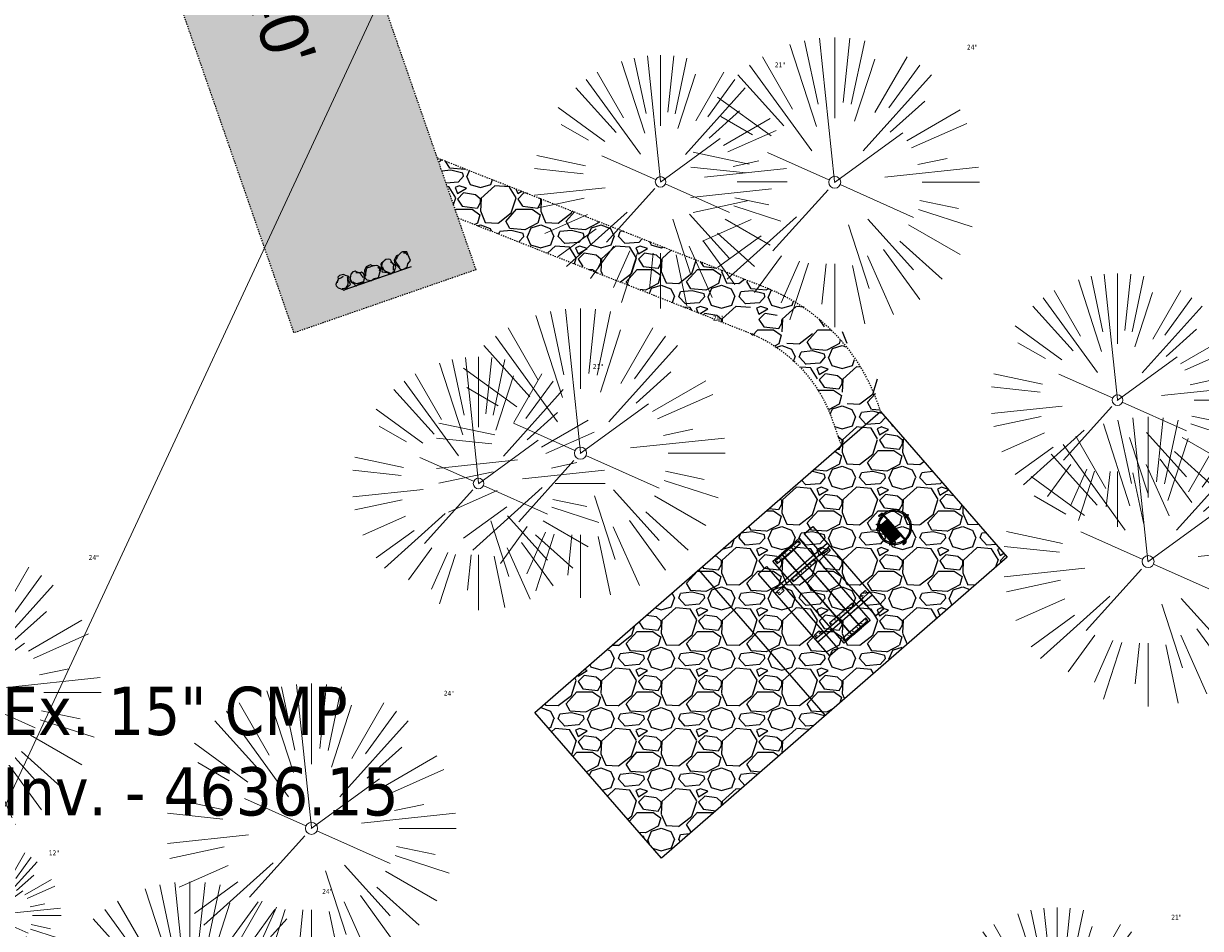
# Model space of a CAD drawing. Header units: feet. Extents: x 1133447 to 1140710, y 647622 to 649877.
# Tile 67 of 84: x 1135027 to 1135125, y 648793 to 648868. Entities that reach past the tile are written whole.
import ezdxf
from ezdxf import colors
from ezdxf.entities.mleader import LeaderData, LeaderLine
from ezdxf.lldxf.tags import DXFTag
from ezdxf.math import Vec2, Vec3

# ---------------------------------------------------------------- set-up
doc = ezdxf.new("R2010")
doc.units = ezdxf.units.FT
doc.header["$MEASUREMENT"] = 0
doc.linetypes.add('RAD', pattern=[0.13, 0.08, -0.05])
for name, color, linetype, lineweight in [('-ANGLE-IRON', 8, 'Continuous', 25), ('V-SITE-VEGE', 8, 'Continuous', 18), ('V-SITE-VEGE-TEXT', 8, 'Continuous', 18), ('V-UTIL-WATR-LINE', 8, 'WATER', 15)]:
    doc.layers.add(name, color=color, linetype=linetype, lineweight=lineweight)
for name, color, linetype in [('-BARRIERROCK', 6, 'Continuous'), ('-BOLTS-LAGS-SCREWS', 7, 'Continuous'), ('-CONCRETE', 9, 'Continuous'), ('-HARDWARE', 7, 'Continuous'), ('-TIMBER', 5, 'Continuous'), ('C-CAMPSITE-PADS', 6, 'Continuous'), ('C-PRKG-ASPH', 8, 'Continuous'), ('C-PRKG-GRVL', 8, 'Continuous'), ('C-PRKG-WHEL-STOP', 9, 'Continuous'), ('C-ROAD-GRVL', 1, 'RAD'), ('C-SWLK-GRVL', 6, 'RAD'), ('C-SWLK-GRVL-PATT', 8, 'Continuous'), ('G-XREF', 7, 'Continuous'), ('L-BARRIERROCK', 6, 'Continuous')]:
    doc.layers.add(name, color=color, linetype=linetype)
doc.layers.add('V-ANNO-TEXT', color=7, linetype='Continuous', lineweight=13, plot=False)
doc.styles.add('Arial', font='arial.ttf')
doc.styles.add('SEI-Dim & Leader', font='tahoma.ttf')
doc.styles.get("Standard").update_dxf_attribs({"font": 'arial.ttf'})
tags = doc.linetypes.add('WATER', pattern='A,1.5,-0.2,["W",Standard,S=0.08,R=0,X=-0.1,Y=-0.04],-0.05', length=1.75).pattern_tags.tags
tags[6] = DXFTag(74, 10)
pattern_1 = [(228.012787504, (3.6, 5), (-40.00000000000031, -45.00000000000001), [0.67268, -66.5954402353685]), (184.969740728, (3.15, 4.5), (59.99999999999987, 5.000000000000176), [1.15434, -114.27962380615]), (132.510447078, (2, 4.4), (50.00000000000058, -54.99999999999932), [0.8139400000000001, -80.5801629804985]), (267.273689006, (0.05, 3.15), (5.000000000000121, 100.0000000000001), [1.05119, -104.067790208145]), (292.833654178, (0, 2.1), (-24.99999999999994, 60.00000000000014), [1.030775, -102.0468656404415]), (357.273689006, (0.4, 1.15), (-100.0000000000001, 5.000000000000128), [1.05119, -104.067790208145]), (37.6942404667, (1.45, 1.1), (-64.99999999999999, -49.99999999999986), [1.390145, -137.62424274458]), (72.2553283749, (2.55, 1.95), (35.00000000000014, 110), [1.31244, -129.9316074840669]), (121.429565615, (2.95, 3.2), (-40.0000000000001, 64.99999999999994), [1.05475, -104.420365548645]), (175.236358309, (2.4, 4.1), (54.99999999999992, -5.00000000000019), [1.20416, -59.0038128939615]), (222.397437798, (1.2, 4.2), (-59.99999999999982, -54.99999999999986), [1.55724, -154.1668750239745]), (138.814074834, (5, 3.1), (-35.00000000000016, 30), [0.5315049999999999, -52.61922406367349]), (171.46923439, (4.600000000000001, 3.45), (64.99999999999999, -9.999999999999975), [1.011185, -100.107557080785]), (225, (3.6, 3.6), (-5.551115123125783e-16, -4.999999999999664), [0.707105, -6.3639628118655]), (203.198590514, (3.25, 4.2), (24.99999999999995, 9.999999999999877), [0.38079, -37.6980755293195]), (291.801409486, (2.9, 4.050000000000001), (-4.99999999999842, 15.00000000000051), [0.538515, -26.3873090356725]), (30.96375653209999, (3.1, 3.55), (15.00000000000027, 9.999999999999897), [0.874645, -28.2801144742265]), (161.565051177, (3.85, 4), (10.00000000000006, -4.999999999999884), [0.632455, -15.178933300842]), (16.389540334, (0, 4.050000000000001), (49.99999999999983, 15.00000000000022), [0.886, -87.714225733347]), (70.3461759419, (0.8500000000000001, 4.3), (-20.0000000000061, -55.00000000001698), [0.7433049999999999, -73.58703873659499]), (293.198590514, (3.85, 5), (-9.999999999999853, 24.99999999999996), [0.761575, -37.3172905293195]), (343.610459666, (4.149999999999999, 4.3), (-49.99999999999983, 15.00000000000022), [0.8859999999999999, -87.71422573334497]), (339.44395478, (0, 0.95), (-25.00000000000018, 10.00000000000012), [0.8543999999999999, -41.86561872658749]), (294.775140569, (0.8, 0.65), (-25.00000000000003, 55.00000000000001), [0.71589, -70.87321531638]), (66.8014094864, (3.9, 0), (9.999999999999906, 24.99999999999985), [0.761575, -37.3172905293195]), (17.3540246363, (4.2, 0.7000000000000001), (-64.99999999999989, -19.99999999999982), [0.838155, -82.97711807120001]), (69.44395478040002, (1.45, 0), (-10.00000000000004, -24.99999999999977), [0.4272, -42.29281872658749]), (101.309932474, (3.6, 0), (-4.999999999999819, 20.00000000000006), [0.25495, -25.240147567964]), (165.963756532, (3.55, 0.25), (14.99999999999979, -5.000000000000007), [1.030775, -19.5847531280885]), (186.009005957, (2.55, 0.5), (50.00000000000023, 4.999999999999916), [0.9552499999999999, -94.56961587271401]), (303.690067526, (3.1, 3.1), (-4.999999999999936, 9.999999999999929), [0.7211099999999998, -17.30664637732]), (353.157226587, (3.5, 2.5), (85.00000000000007, -10.00000000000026), [1.25897, -124.6378131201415]), (60.9453959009, (4.75, 2.35), (-19.99999999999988, -34.99999999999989), [0.51478, -50.963370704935]), (90, (5, 2.8), (-4.999999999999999, 5), [0.3, -4.699999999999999]), (120.256437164, (2.45, 0.65), (20.00000000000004, -35.00000000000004), [0.69462, -68.76759994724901]), (48.01278750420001, (2.1, 1.25), (40, 44.99999999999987), [1.34536, -65.92276023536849]), (0, (3, 2.25), (5, 5), [1.3, -3.7]), (325.3048464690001, (4.3, 2.25), (50.0000000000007, -34.99999999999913), [0.7905699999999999, -78.26637150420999]), (254.054604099, (4.95, 1.8), (-5.000000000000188, -20.00000000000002), [0.72801, -35.6725394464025]), (207.645975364, (4.75, 1.1), (-94.99999999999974, -50.00000000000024), [1.185325, -117.347370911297]), (175.42607874, (3.7, 0.55), (-64.99999999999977, 5.000000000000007), [1.253995, -124.1453670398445])]

# ---------------------------------------------------------------- blocks, each defined once
blk = doc.blocks.new('V-SITE-VEGE-Coniferious Tree 2')
at = {"color": 0, "linetype": 'ByBlock'}
for p, q in [((-0.0574950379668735, 0.2703678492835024), (-0.1039851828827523, 0.4890788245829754)), ((-0.0003172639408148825, 0.0025937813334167), (-0.05229705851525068, 0.4972664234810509)), ((-3.601054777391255e-05, 0.2219193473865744), (-3.601054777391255e-05, 0.5000060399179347)), ((0.02890183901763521, 0.2753366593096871), (0.05222503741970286, 0.4972664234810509)), ((0.0571938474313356, 0.2692740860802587), (0.1039131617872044, 0.4890788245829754)), ((-0.06264093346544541, 0.1926377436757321), (-0.1545378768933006, 0.4755369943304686)), ((-0.1460065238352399, 0.2528363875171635), (-0.2500390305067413, 0.4330260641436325)), ((0.06850648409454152, 0.2109817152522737), (0.1382469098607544, 0.425630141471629)), ((0.139142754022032, 0.2410654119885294), (0.2499670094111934, 0.4330260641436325)), ((-0.1756943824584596, 0.1950752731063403), (-0.3346129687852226, 0.3715878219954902)), ((-0.07913071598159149, 0.1088658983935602), (-0.2939353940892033, 0.4045257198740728)), ((0.09777767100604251, 0.108636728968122), (0.3345409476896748, 0.3715878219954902)), ((0.1868724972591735, 0.2572635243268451), (0.2938633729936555, 0.4045257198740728)), ((-0.2201011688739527, 0.1598873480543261), (-0.4045617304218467, 0.2938993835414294)), ((0.1919663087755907, 0.1728666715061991), (0.3115823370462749, 0.2805763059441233)), ((0.2487690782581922, 0.143647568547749), (0.4329900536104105, 0.2500030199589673)), ((-0.2844040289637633, 0.1641894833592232), (-0.393144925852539, 0.2269610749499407)), ((0.2658942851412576, 0.1183972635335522), (0.4567507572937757, 0.2033670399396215)), ((-0.0009318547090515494, -0.0006770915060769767), (0.2349564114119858, 0.1707208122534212)), ((-0.2961437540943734, 0.06292784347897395), (-0.4891148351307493, 0.1039491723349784)), ((-0.01992166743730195, 0.008854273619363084), (-0.2318825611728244, 0.1032199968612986)), ((0.2872695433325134, 0.06106323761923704), (0.3884790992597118, 0.08257391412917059)), ((-0.3060292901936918, 0.03215663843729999), (-0.4973024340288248, 0.05226104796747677)), ((0.173080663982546, 0.01818771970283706), (0.497230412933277, 0.05226104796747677)), ((0.3024988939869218, 0), (0.4999700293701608, 0)), ((-0.2182782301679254, -0.02292736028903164), (-0.4973024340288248, -0.05226104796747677)), ((-0.02300503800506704, -0.02554197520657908), (-0.2137781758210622, -0.2373882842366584)), ((0.01849546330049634, -0.008260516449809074), (0.2719985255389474, -0.1211160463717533)), ((-0.302185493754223, -0.0642195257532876), (-0.4891148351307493, -0.1039491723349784)), ((0.2936342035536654, -0.06241742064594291), (0.4274066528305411, -0.09084484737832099)), ((-0.1320480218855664, -0.1188660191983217), (-0.3716238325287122, -0.3345769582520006)), ((0.2891445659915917, -0.09395946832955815), (0.4755009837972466, -0.1545018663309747)), ((-0.2881436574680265, -0.1282723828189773), (-0.4568227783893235, -0.2033670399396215)), ((0.04781873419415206, -0.1473038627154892), (0.1192466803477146, -0.3671294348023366)), ((0.1143820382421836, -0.1271057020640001), (0.2718110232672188, -0.301920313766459)), ((0.2555295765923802, -0.1475434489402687), (0.4329900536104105, -0.2500030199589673)), ((-0.254528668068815, -0.1848980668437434), (-0.4045617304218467, -0.2938993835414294)), ((0.2253521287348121, -0.2029399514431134), (0.3715518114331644, -0.3345769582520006)), ((0.1688618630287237, -0.2324611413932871), (0.2938633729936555, -0.4045257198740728)), ((-0.1842986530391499, -0.2536176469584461), (-0.2766747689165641, -0.3807650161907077)), ((-0.1213812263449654, -0.2725449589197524), (-0.1855903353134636, -0.4167758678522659)), ((-0.09098502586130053, -0.2799408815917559), (-0.1545378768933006, -0.4755369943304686)), ((-0.02966136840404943, -0.2817638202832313), (-0.04434904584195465, -0.4216092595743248)), ((-3.601054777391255e-05, -0.2817638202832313), (-3.601054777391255e-05, -0.5000060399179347)), ((0.1131111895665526, -0.2541280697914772), (0.2033310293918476, -0.4567867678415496)), ((0.06104806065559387, -0.2873055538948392), (0.1039131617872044, -0.4890788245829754))]:
    blk.add_line(p, q, dxfattribs=at)
blk.add_circle((-3.601054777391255e-05, 0), 0.02083358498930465)
blk = doc.blocks.new('_Open90')
at = {"color": 0, "linetype": 'ByBlock', "lineweight": -2}
for p, q in [((-0.5, 0.5), (0, 0)), ((0, 0), (-1, 0)), ((0, 0), (-0.5, -0.5))]:
    blk.add_line(p, q, dxfattribs=at)
blk = doc.blocks.new("3'_BarrierRock")
at = {"layer": '-BARRIERROCK', "flags": 128}
for points in [[(7.788745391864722, -10.83599130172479), (15.37584164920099, -7.013299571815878), (15.29339322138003, 5.772875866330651), (15.53940092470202, 11.48821756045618), (12.61293536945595, 13.25443124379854), (9.559602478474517, 14.020650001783), (7.896299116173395, 15.17149251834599), (5.0074623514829, 15.27774238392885), (1.184128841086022, 13.5566322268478), (-1.773717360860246, 12.30032189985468), (-4.668762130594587, 12.49504304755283), (-6.532605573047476, 12.75826500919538), (-9.693894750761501, 10.83101043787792), (-13.81968260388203, 6.597990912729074), (-15.03526147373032, 2.502188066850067), (-15.26967657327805, -0.6090469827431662), (-14.52306864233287, -2.735788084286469), (-13.24140319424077, -4.423817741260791), (-11.73157866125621, -10.28614114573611), (-10.431383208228, -14.56568854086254), (-7.82677889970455, -16.37545728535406), (-5.721542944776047, -17.40100748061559), (3.706213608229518, -16.32156577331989), (7.788745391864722, -10.83599130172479)], [(-9.711106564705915, -10.39331387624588), (-10.5300777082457, -7.445199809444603), (-11.71742566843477, -0.8881917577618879), (-11.78460385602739, 1.381934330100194), (-12.21957472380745, 2.822567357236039), (-12.05729048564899, 4.284038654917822), (-10.69748708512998, 6.20744678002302), (-9.49682440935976, 7.089662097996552), (-8.10341169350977, 7.878026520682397), (-6.436167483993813, 9.303217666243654), (-4.026830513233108, 11.00878191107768), (-1.773717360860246, 12.30032189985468)], [(8.960381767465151, 12.60775377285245), (12.36066444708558, 11.15115335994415), (13.19341137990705, 9.417106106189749), (13.26279921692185, 7.683076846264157), (13.26279921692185, 5.810297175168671)]]:
    blk.add_lwpolyline(points, dxfattribs=at)
blk = doc.blocks.new("5'_BarrierRock")
at = {"layer": 'L-BARRIERROCK', "flags": 128}
for points in [[(3.796977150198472, 25.21031587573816), (-3.971151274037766, 23.41838866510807), (-10.84293678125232, 21.02912666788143), (-17.7147222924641, 19.53586684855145), (-22.19627771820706, 16.54930863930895), (-24.28770915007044, 10.27760197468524), (-26.0803419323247, 0.1233349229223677), (-25.48279766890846, -2.863184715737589), (-26.97668484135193, -7.044335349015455), (-29.06806322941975, -9.732226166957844), (-29.36686187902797, -13.31608058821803), (-11.14168239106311, -24.66494006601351), (-9.05030400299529, -29.74205430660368), (-9.05030400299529, -31.53398151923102), (-8.751505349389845, -33.62457612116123), (-1.87971984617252, -34.52053972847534), (7.680988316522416, -31.83264891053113), (16.04666099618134, -30.04072169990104), (19.63192655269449, -27.3528308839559), (27.10125632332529, -18.69186222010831), (28.89388910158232, -9.433597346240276), (24.11353502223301, -5.551075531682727), (22.02210359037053, 1.616633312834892), (21.42455933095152, 6.096412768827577), (20.82701507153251, 11.17356558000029), (21.12581372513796, 15.05604882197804), (19.03438229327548, 18.63990324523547), (15.15031808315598, 22.22375766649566), (3.796977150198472, 25.21031587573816)], [(-24.28770915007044, -3.759148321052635), (-24.28770915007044, 1.317965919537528), (-22.19627771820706, 8.187007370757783), (-18.61101215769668, 13.26412161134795), (-14.42820234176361, 18.04260703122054), (-11.44048104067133, 19.83453424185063)], [(-20.40364493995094, 4.603152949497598), (-21.8975321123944, -2.56455589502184), (-21.29998785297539, -6.447039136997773), (-20.40364493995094, -9.433597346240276), (-17.11717803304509, -15.70534258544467), (-12.93431516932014, -18.99052961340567), (-6.958872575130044, -26.75553466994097), (-5.46498540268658, -29.44342548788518), (-3.373607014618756, -30.63801791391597), (-1.87971984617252, -30.63801791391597)], [(17.54049512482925, 10.8748981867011), (21.62729471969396, 1.526720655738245), (22.61964785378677, -6.148371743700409), (17.24174951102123, -14.21204419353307), (15.44911673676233, -18.39319482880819), (13.35768530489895, -22.87301285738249), (12.1625967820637, -25.56090367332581)]]:
    blk.add_lwpolyline(points, dxfattribs=at)
blk = doc.blocks.new('Wheel_Stop')
at = {"layer": 'Defpoints'}
blk.add_line((-35.99999999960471, 6.749999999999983), (36, 6.749999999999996), dxfattribs=at)
at = {"layer": 'L-BARRIERROCK'}
for name, p, xscale, yscale, zscale, rotation in [("3'_BarrierRock", (-29.38382167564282, -2.169359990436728), 0.4999999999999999, 0.4999999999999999, 0.4999999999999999, 185.0722838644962), ("5'_BarrierRock", (-14.1621457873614, -1.887886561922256), 0.25, 0.25, 0.25, 185.0722838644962), ("3'_BarrierRock", (2.711236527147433, -1.001804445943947), 0.4999999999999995, 0.4999999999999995, 0.4999999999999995, 145.0722838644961), ("5'_BarrierRock", (19.27620131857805, -0.7989231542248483), 0.25, 0.25, 0.25, 225.0722838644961), ("5'_BarrierRock", (33.95408758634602, -0.1712785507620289), 0.2499999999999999, 0.2499999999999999, 0.2499999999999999, 307.3245524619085)]:
    blk.add_blockref(name, p, dxfattribs=dict(at, xscale=xscale, yscale=yscale, zscale=zscale, rotation=rotation))
blk = doc.blocks.new('10FT_Precast Table')
at = {"layer": '-ANGLE-IRON'}
for p, q in [((-28.53399626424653, 27.12499979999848), (-28.53399626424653, 33.62500020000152)), ((-28.53399626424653, 33.62500020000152), (-24.53403626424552, 33.62500020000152)), ((-24.53403626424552, 27.12499979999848), (-28.53399626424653, 27.12499979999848)), ((-24.53403626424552, 33.62500020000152), (-24.53403626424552, 27.12499979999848)), ((28.46604333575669, 27.12499979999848), (28.46604333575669, 33.62500020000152)), ((28.46604333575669, 33.62500020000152), (32.4660033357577, 33.62500020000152)), ((32.4660033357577, 27.12499979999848), (28.46604333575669, 27.12499979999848)), ((32.4660033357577, 33.62500020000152), (32.4660033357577, 27.12499979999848)), ((-49.49999999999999, 15.84066587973), (-52.49999999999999, 15.84066587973)), ((-52.49999999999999, 15.84066587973), (-52.49999999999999, -14.65933416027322)), ((-49.49999999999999, -14.65933416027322), (-49.49999999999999, 15.84066587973)), ((-25.53399626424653, 15.8406658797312), (-28.53399626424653, 15.8406658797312)), ((-28.53399626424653, 15.8406658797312), (-28.53399626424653, -14.65933416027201)), ((-25.53399626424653, -14.65933416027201), (-25.53399626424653, 15.8406658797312)), ((32.4660033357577, 15.84066587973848), (29.4660033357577, 15.84066587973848)), ((29.4660033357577, 15.84066587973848), (29.4660033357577, -14.65933416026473)), ((32.4660033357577, -14.65933416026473), (32.4660033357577, 15.84066587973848)), ((52.50000000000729, 15.8406658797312), (49.50000000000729, 15.8406658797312)), ((49.50000000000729, 15.8406658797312), (49.50000000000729, -14.65933416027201)), ((52.50000000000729, -14.65933416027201), (52.50000000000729, 15.8406658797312)), ((-52.49999999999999, -14.65933416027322), (-49.49999999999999, -14.65933416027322)), ((-28.53399626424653, -14.65933416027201), (-25.53399626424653, -14.65933416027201)), ((29.4660033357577, -14.65933416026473), (32.4660033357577, -14.65933416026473)), ((49.50000000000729, -14.65933416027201), (52.50000000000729, -14.65933416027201)), ((-28.53399626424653, -33.62500019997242), (-28.53399626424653, -27.12499979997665)), ((-28.53399626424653, -27.12499979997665), (-24.53403626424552, -27.12499979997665)), ((-24.53403626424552, -33.62500019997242), (-28.53399626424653, -33.62500019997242)), ((-24.53403626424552, -27.12499979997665), (-24.53403626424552, -33.62500019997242)), ((28.46604333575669, -33.62500019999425), (28.46604333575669, -27.1249997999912)), ((28.46604333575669, -27.1249997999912), (32.4660033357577, -27.1249997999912)), ((32.4660033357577, -33.62500019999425), (28.46604333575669, -33.62500019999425)), ((32.4660033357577, -27.1249997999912), (32.4660033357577, -33.62500019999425))]:
    blk.add_line(p, q, dxfattribs=at)
at = {"layer": '-BOLTS-LAGS-SCREWS'}
for centre in [(-26.53401626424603, 32.12500020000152), (-26.53401626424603, 28.62499979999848), (30.46602333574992, 32.12500020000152), (30.46602333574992, 28.62499979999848), (-50.99999999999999, 14.84066987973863), (-27.03399626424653, 14.84066987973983), (30.9660033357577, 14.84066987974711), (51.00000000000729, 14.84066987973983), (-50.99999999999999, 9.340670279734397), (-50.99999999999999, 3.340670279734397), (-27.03399626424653, 9.340670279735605), (-27.03399626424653, 3.340670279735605), (30.9660033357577, 9.34067027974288), (30.9660033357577, 3.340670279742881), (51.00000000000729, 9.340670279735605), (51.00000000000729, 3.340670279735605), (-50.99999999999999, -2.159338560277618), (-50.99999999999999, -8.159338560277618), (-27.03399626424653, -2.15933856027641), (-27.03399626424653, -8.15933856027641), (30.9660033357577, -2.159338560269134), (30.9660033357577, -8.159338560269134), (51.00000000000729, -2.15933856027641), (51.00000000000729, -8.15933856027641), (-50.99999999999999, -13.65933816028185), (-27.03399626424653, -13.65933816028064), (30.9660033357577, -13.65933816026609), (51.00000000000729, -13.65933816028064), (-26.53401626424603, -28.62499979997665), (-26.53401626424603, -32.12500019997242), (30.46602333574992, -28.6249997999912), (30.46602333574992, -32.12500019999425)]:
    blk.add_circle(centre, 0.15625000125, dxfattribs=at)
at = {"layer": '-CONCRETE'}
for p, q in [((-32.03399630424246, -35.99999999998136), (-32.03399630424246, 35.99999999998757)), ((-28.53399626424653, 35.99999999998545), (-28.53399626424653, 33.62500020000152)), ((32.4660033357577, 36), (32.4660033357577, 33.62500020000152)), ((35.96600337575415, -35.99999999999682), (35.96600337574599, 35.99999999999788)), ((-28.53399626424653, -27.12499979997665), (-28.53399626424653, 27.12499979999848)), ((32.4660033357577, -27.1249997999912), (32.4660033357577, 27.12499979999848)), ((-28.53399626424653, -35.99999999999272), (-28.53399626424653, -33.62500019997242)), ((32.4660033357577, -33.62500019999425), (32.4660033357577, -36))]:
    blk.add_line(p, q, dxfattribs=at)
at = {"layer": '-TIMBER'}
for p, q in [((-53.99999999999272, 24.74999999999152), (-54, 35.99999999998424)), ((-54, 35.99999999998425), (54, 36.0000000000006)), ((54.00000000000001, 24.75000000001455), (54.00000000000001, 36)), ((-54, 24.74999999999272), (53.99999999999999, 24.74999999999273)), ((-53.99999999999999, 6.465667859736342), (-53.99999999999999, 17.71566785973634)), ((-53.99999999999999, 17.71566785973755), (54, 17.71566785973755)), ((54.00000000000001, 17.71566785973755), (54.00000000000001, 6.46566785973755)), ((-53.99999999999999, 6.46566785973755), (54, 6.46566785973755)), ((-53.99999999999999, -5.034336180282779), (-53.99999999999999, 6.215667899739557)), ((-53.99999999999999, 6.215667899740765), (54, 6.215667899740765)), ((54.00000000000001, 6.215667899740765), (54.00000000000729, -5.034336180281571)), ((54.00000000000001, -5.034336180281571), (-53.99999999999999, -5.034336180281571)), ((-53.99999999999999, -16.53433614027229), (-53.99999999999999, -5.28433614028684)), ((54.00000000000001, -5.284336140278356), (-53.99999999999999, -5.284336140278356)), ((54.00000000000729, -5.28433614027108), (54.00000000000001, -16.53433614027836)), ((54.00000000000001, -16.53433614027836), (-53.99999999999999, -16.53433614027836)), ((-54, -35.99999999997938), (-53.99999999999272, -24.74999999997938)), ((-54, -24.74999999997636), (53.99999999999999, -24.75000000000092)), ((54.00000000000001, -36), (54.00000000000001, -24.75)), ((-54, -35.99999999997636), (53.99999999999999, -36.00000000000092))]:
    blk.add_line(p, q, dxfattribs=at)
blk = doc.blocks.new('*X439')
at = {"color": 0}
for p, q in [((146.0622026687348, 353.5980429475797), (146.1426743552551, 353.6785146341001)), ((146.0622026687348, 352.8909361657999), (146.8122026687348, 353.6409361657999)), ((146.0622026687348, 352.5373827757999), (146.8122026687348, 353.2873827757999)), ((146.0622026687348, 351.8302759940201), (146.8122026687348, 352.5802759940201)), ((146.0622026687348, 351.4767226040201), (146.8122026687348, 352.2267226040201)), ((146.0622026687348, 350.7696158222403), (146.8122026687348, 351.5196158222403)), ((146.3246548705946, 350.6785146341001), (146.8122026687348, 351.1660624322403))]:
    blk.add_line(p, q, dxfattribs=at)
blk = doc.blocks.new('Pilot Rocks FS-30_18_PA')
at = {"layer": '-HARDWARE'}
for p, q in [((-8.817777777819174, 0.04421580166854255), (-17.86666666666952, 0.04421580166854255)), ((-17.86666666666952, 0.04421580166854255), (-12.77892653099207, 0.04421580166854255)), ((-10.20000000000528, 0.04421580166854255), (10.19999999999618, 0.04421580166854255)), ((8.817777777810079, 0.04421580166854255), (17.86666666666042, 0.04421580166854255)), ((12.77892653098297, 0.04421580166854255), (17.86666666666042, 0.04421580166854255)), ((-18.93333333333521, -4.555784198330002), (-18.93333333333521, -1.355784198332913)), ((-18.93333333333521, -1.355784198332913), (-18.86666666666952, -1.355784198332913)), ((-18.86666666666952, -1.355784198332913), (-18.86666666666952, -0.9557841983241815)), ((-18.86666666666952, -1.355784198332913), (-18.86666666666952, -0.9557841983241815)), ((-18.20000000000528, -1.355784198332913), (-18.20000000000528, -0.9557841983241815)), ((-18.20000000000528, -0.9557841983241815), (-18.20000000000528, -1.355784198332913)), ((-18.20000000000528, -1.355784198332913), (-18.13333333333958, -1.355784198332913)), ((-18.13333333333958, -1.355784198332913), (-18.13333333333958, -4.555784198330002)), ((-8.817777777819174, -0.6224508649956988), (-17.86666666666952, -0.6224508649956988)), ((-13.33940419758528, -0.6224508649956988), (-17.86666666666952, -0.6224508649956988)), ((-10.20000000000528, -0.6224508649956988), (10.19999999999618, -0.6224508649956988)), ((-10.20000000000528, -0.6224508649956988), (-10.20000000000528, -11.31238912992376)), ((-10.20000000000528, -11.31238912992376), (-10.20000000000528, -14.84572246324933)), ((-9.533333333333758, -0.6224508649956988), (-9.533333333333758, -11.31238912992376)), ((-9.533333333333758, -11.31238912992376), (-9.533333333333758, -14.84572246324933)), ((-9.533333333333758, -11.64572246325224), (9.533333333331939, -11.64572246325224)), ((-8.817777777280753, -0.6224508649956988), (-8.817777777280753, -11.64572246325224)), ((-8.284444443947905, -0.6224508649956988), (-8.284444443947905, -11.64572246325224)), ((-7.502222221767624, -0.6224508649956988), (-7.502222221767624, -11.64572246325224)), ((-6.9688888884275, -0.6224508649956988), (-6.9688888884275, -11.64572246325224)), ((-6.18666666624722, -0.6224508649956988), (-6.18666666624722, -11.64572246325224)), ((-5.653333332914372, -0.6224508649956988), (-5.653333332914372, -11.64572246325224)), ((-4.871111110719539, -0.6224508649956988), (-4.871111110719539, -11.64572246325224)), ((-4.337777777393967, -0.6224508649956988), (-4.337777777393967, -11.64572246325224)), ((-3.555555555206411, -0.6224508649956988), (-3.555555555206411, -11.64572246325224)), ((-3.022222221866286, -0.6224508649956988), (-3.022222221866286, -11.64572246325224)), ((-2.23999999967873, -0.6224508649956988), (-2.23999999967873, -11.64572246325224)), ((-1.706666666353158, -0.6224508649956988), (-1.706666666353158, -11.64572246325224)), ((-0.9244444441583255, -0.6224508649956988), (-0.9244444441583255, -11.64572246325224)), ((-0.3911111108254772, -0.6224508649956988), (-0.3911111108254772, -11.64572246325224)), ((0.3911111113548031, -0.6224508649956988), (0.3911111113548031, -11.64572246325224)), ((0.9244444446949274, -0.6224508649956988), (0.9244444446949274, -11.64572246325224)), ((1.706666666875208, -0.6224508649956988), (1.706666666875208, -11.64572246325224)), ((2.240000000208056, -0.6224508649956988), (2.240000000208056, -11.64572246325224)), ((3.022222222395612, -0.6224508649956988), (3.022222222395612, -11.64572246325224)), ((3.555555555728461, -0.6224508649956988), (3.555555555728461, -11.64572246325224)), ((4.337777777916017, -0.6224508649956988), (4.337777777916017, -11.64572246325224)), ((4.871111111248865, -0.6224508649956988), (4.871111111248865, -11.64572246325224)), ((5.653333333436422, -0.6224508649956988), (5.653333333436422, -11.64572246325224)), ((6.18666666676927, -0.6224508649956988), (6.18666666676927, -11.64572246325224)), ((6.968888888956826, -0.6224508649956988), (6.968888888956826, -11.64572246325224)), ((7.502222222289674, -0.6224508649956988), (7.502222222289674, -11.64572246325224)), ((8.28444444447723, -0.6224508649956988), (8.28444444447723, -11.64572246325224)), ((8.817777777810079, -0.6224508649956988), (8.817777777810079, -11.64572246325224)), ((17.86666666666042, -0.6224508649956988), (8.817777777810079, -0.6224508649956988)), ((9.533333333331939, -0.6224508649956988), (9.533333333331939, -11.31238912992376)), ((9.533333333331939, -11.31238912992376), (9.533333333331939, -14.84572246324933)), ((10.19999999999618, -0.6224508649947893), (10.19999999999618, -11.31238912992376)), ((10.19999999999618, -11.31238912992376), (10.19999999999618, -14.84572246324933)), ((18.13333333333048, -4.555784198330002), (18.13333333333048, -1.355784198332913)), ((18.13333333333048, -1.355784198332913), (18.19999999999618, -1.355784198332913)), ((18.93333333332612, -4.555784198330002), (18.13333333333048, -4.555784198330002)), ((18.19999999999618, -1.355784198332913), (18.19999999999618, -0.9557841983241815)), ((18.19999999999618, -1.355784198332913), (18.19999999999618, -0.9557841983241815)), ((18.86666666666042, -1.355784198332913), (18.86666666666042, -0.9557841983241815)), ((18.86666666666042, -0.9557841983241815), (18.86666666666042, -1.355784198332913)), ((18.86666666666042, -1.355784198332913), (18.93333333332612, -1.355784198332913)), ((18.93333333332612, -1.355784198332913), (18.93333333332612, -4.555784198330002)), ((-10.20000000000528, -13.68324198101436), (-10.20000000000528, -14.84572246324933)), ((-9.533333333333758, -12.31238912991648), (9.533333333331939, -12.31238912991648)), ((-9.533333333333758, -14.84572246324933), (-9.533333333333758, -14.47618734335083)), ((9.533333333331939, -14.47618734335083), (9.533333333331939, -14.84572246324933)), ((10.19999999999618, -14.84572246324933), (10.19999999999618, -13.68324198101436))]:
    blk.add_line(p, q, dxfattribs=at)
at = {"layer": '-HARDWARE', "flags": 128}
for points in [[(0.04426932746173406, 18.18944163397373, 1), (-0.6223972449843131, 18.18908719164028), (-0.6206959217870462, 14.98908764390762, 1), (0.04597065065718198, 14.98944208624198), (0.04426932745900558, 18.18944163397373)], [(-11.77825193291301, -8.933957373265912, -1), (-11.29140720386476, -9.3893985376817), (-13.47752479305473, -11.72625323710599, -1), (-13.96436952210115, -11.27081207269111), (-11.77825193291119, -8.93395737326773)], [(11.77825193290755, -8.933957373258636, 1), (11.29140720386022, -9.389398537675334), (13.47752479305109, -11.72625323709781, 1), (13.96436952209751, -11.27081207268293), (11.77825193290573, -8.933957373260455)]]:
    blk.add_lwpolyline(points, format="xyb", dxfattribs=at)
at = {"layer": '-HARDWARE'}
for points in [[(-18.93333333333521, -4.555784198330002), (-18.93333333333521, -1.355784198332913), (-18.13333333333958, -1.355784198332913), (-18.13333333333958, -4.555784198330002)], [(-7.502222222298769, -11.64572246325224), (-8.28444444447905, -11.64572246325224), (-8.28444444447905, -0.6224508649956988), (-7.502222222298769, -0.6224508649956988)], [(-6.186666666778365, -11.64572246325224), (-6.968888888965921, -11.64572246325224), (-6.968888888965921, -0.6224508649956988), (-6.186666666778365, -0.6224508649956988)], [(-4.87111111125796, -11.64572246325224), (-5.653333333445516, -11.64572246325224), (-5.653333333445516, -0.6224508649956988), (-4.87111111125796, -0.6224508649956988)], [(-3.555555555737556, -11.64572246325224), (-4.337777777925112, -11.64572246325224), (-4.337777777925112, -0.6224508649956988), (-3.555555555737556, -0.6224508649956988)], [(-2.240000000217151, -11.64572246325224), (-3.022222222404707, -11.64572246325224), (-3.022222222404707, -0.6224508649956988), (-2.240000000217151, -0.6224508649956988)], [(-0.9244444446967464, -11.64572246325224), (-1.706666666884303, -11.64572246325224), (-1.706666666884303, -0.6224508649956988), (-0.9244444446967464, -0.6224508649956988)], [(-0.3911111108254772, -11.64572246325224), (0.3911111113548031, -11.64572246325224), (0.3911111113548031, -0.6224508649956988), (-0.3911111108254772, -0.6224508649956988)], [(0.9244444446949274, -11.64572246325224), (1.706666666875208, -11.64572246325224), (1.706666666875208, -0.6224508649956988), (0.9244444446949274, -0.6224508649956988)], [(2.240000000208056, -11.64572246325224), (3.022222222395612, -11.64572246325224), (3.022222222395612, -0.6224508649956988), (2.240000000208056, -0.6224508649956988)], [(3.555555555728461, -11.64572246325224), (4.337777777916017, -11.64572246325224), (4.337777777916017, -0.6224508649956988), (3.555555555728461, -0.6224508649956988)], [(4.871111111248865, -11.64572246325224), (5.653333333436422, -11.64572246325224), (5.653333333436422, -0.6224508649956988), (4.871111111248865, -0.6224508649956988)], [(6.18666666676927, -11.64572246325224), (6.968888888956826, -11.64572246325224), (6.968888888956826, -0.6224508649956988), (6.18666666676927, -0.6224508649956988)], [(7.502222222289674, -11.64572246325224), (8.28444444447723, -11.64572246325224), (8.28444444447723, -0.6224508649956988), (7.502222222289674, -0.6224508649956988)], [(18.93333333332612, -4.555784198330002), (18.93333333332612, -1.355784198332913), (18.13333333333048, -1.355784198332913), (18.13333333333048, -4.555784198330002)]]:
    blk.add_lwpolyline(points, close=True, dxfattribs=at)
for centre, radius, start, end in [((0, 9.094947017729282e-13), 17.06666666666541, 0.1484403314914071, 179.8515596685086), ((0, 0), 15.73333333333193, 0.1610200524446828, 179.8389799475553), ((-17.86666666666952, -0.9557841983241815), 1, 90, 180), ((-17.86666666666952, -0.9557841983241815), 1, 90, 180), ((17.86666666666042, -0.9557841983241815), 1, 0, 90), ((17.86666666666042, -0.9557841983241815), 1, 0, 90), ((-17.86666666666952, -0.9557841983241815), 0.3333333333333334, 90, 180), ((-17.86666666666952, -0.9557841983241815), 0.3333333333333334, 90, 180), ((0, 9.094947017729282e-13), 17.06666666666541, 182.0901397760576, 220.7490543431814), ((0, 0), 15.73333333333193, 182.2673591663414, 220.2247561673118), ((-9.094947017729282e-13, 1.818989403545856e-12), 17.06666666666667, 220.7490543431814, 233.2977773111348), ((-9.094947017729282e-13, 1.818989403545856e-12), 15.73333333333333, 220.2247561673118, 229.5860659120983), ((-9.866666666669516, -11.64572246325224), 0.3333333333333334, 0, 180), ((9.866666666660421, -11.64572246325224), 0.3333333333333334, 0, 180), ((-9.094947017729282e-13, 1.818989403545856e-12), 15.73333333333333, 310.4139340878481, 319.7752438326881), ((-6.821210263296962e-11, 6.548361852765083e-11), 17.06666666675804, 306.7022226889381, 319.2509456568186), ((0, 0), 15.73333333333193, 319.7752438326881, 357.7326408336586), ((0, 9.094947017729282e-13), 17.06666666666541, 319.2509456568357, 357.9098602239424), ((17.86666666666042, -0.9557841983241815), 0.3333333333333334, 0, 90), ((17.86666666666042, -0.9557841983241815), 0.3333333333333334, 0, 90), ((-9.866666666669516, -14.84572246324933), 0.3333333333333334, 180, 0), ((-9.866666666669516, -14.84572246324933), 0.3333333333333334, 180, 0), ((-9.094947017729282e-13, 1.818989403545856e-12), 15.73333333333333, 232.7040475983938, 307.2959524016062), ((-9.094947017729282e-13, 1.818989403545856e-12), 17.06666666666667, 236.0413981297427, 303.9586018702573), ((9.866666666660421, -14.84572246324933), 0.3333333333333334, 180, 0), ((9.866666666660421, -14.84572246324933), 0.3333333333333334, 180, 0)]:
    blk.add_arc(centre, radius, start, end, dxfattribs=at)
at = {"layer": '-HARDWARE', "rotation": 180}
for p, xscale, yscale, zscale in [((137.6663495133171, 372.583162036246), 1.066666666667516, 1.066666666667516, 1.066666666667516), ((-137.6663495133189, 372.583162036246), -1.066666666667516, 1.066666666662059, 1.066666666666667)]:
    blk.add_blockref('*X439', p, dxfattribs=dict(at, xscale=xscale, yscale=yscale, zscale=zscale))
blk = doc.blocks.new('C_PBASE-PACTOLA_02403811')
at = {"layer": 'C-CAMPSITE-PADS'}
blk.add_lwpolyline([(1135069.553093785, 648810.5577469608), (1135098.210195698, 648835.5131173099), (1135108.717720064, 648823.4469691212), (1135080.060618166, 648798.4915987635)], close=True, dxfattribs=at)
at = {"layer": 'C-ROAD-GRVL'}
for p, q in [((1135035.548537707, 648882.4183069), (1135049.557055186, 648842.0286555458)), ((1135064.673649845, 648847.2716094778), (1135049.557055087, 648842.0286555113))]:
    blk.add_line(p, q, dxfattribs=at)
at = {"layer": 'C-ROAD-GRVL', "flags": 128}
blk.add_lwpolyline([(1135064.673649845, 648847.2716094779), (1135044.861593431, 648904.3941459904, -0.1820899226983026), (1135045.326498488, 648922.0126306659)], format="xyb", dxfattribs=at)
at = {"layer": 'C-SWLK-GRVL', "flags": 128}
for points in [[(1135061.457871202, 648856.543409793), (1135088.746056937, 648845.7816751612, -0.2187152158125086), (1135097.992667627, 648836.1402988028), (1135098.210195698, 648835.51311731)], [(1135063.185507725, 648851.5622519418), (1135087.278560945, 648842.0605925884, -0.218715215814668), (1135094.213518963, 648834.8295603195), (1135094.958543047, 648832.6814912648)]]:
    blk.add_lwpolyline(points, format="xyb", dxfattribs=at)
at = {"layer": 'Defpoints', "flags": 128}
blk.add_lwpolyline([(1135083.127510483, 648822.3787118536), (1135093.635034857, 648810.3125636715)], dxfattribs=at)
at = {"layer": '-HARDWARE', "xscale": 0.08333333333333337, "yscale": 0.08333333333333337, "zscale": 0.08333333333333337, "rotation": 311.0502192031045}
blk.add_blockref('Pilot Rocks FS-30_18_PA', (1135099.374874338, 648825.9191599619), dxfattribs=at)
at = {"xscale": 0.08333333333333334, "yscale": 0.08333333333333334, "zscale": 0.08333333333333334, "rotation": 311.0502191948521}
blk.add_blockref('10FT_Precast Table', (1135093.28314537, 648820.6143195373), dxfattribs=at)
at = {"layer": 'C-PRKG-WHEL-STOP', "xscale": 0.08333333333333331, "yscale": 0.08333333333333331, "zscale": 0.08333333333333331, "rotation": 199.1283012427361}
blk.add_blockref('Wheel_Stop', (1135056.275660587, 648847.0711495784), dxfattribs=at)
at = {"layer": 'C-CAMPSITE-PADS', "insert": (1135049.122807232, 648871.9106586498), "char_height": 4, "attachment_point": 1, "rotation": 289.0845395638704, "style": 'Arial'}
blk.add_mtext_dynamic_manual_height_columns("40'", width=0.8890231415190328, gutter_width=1, heights=[0], dxfattribs=at)
blk = doc.blocks.new('C_PHTCH-PACTOLA_02403811')
at = {"layer": 'C-PRKG-ASPH'}
h = blk.add_hatch(dxfattribs=at)
h.set_pattern_fill('ANSI31', color=256, scale=10, angle=70)
h.set_pattern_definition([(115, (0, 0), (-1.132884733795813, -0.5282728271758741), [])])
edge = h.paths.add_edge_path(flags=16)
edge.add_arc((1135093.567290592, 648760.3570235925), 541.9999999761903, 143.5703577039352, 153.2664360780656, ccw=False)
edge.add_arc((1135093.567290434, 648760.3570237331), 541.9999997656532, 133.8742793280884, 143.5703577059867, ccw=False)
edge.add_line((1134717.918854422, 649151.0643979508), (1134791.743864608, 649222.0439889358))
edge.add_arc((1134924.814897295, 649083.6384245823), 191.9999999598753, 124.33581191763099, 133.8742793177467, ccw=False)
edge.add_line((1134816.518779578, 649242.1816391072), (1134837.543218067, 649256.5428028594))
edge.add_arc((1134886.614896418, 649184.7029087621), 87.00000000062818, 64.86660358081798, 124.33581191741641, ccw=False)
edge.add_line((1134923.566161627, 649263.4658695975), (1134945.862647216, 649253.0055803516))
edge.add_arc((1134736.896871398, 648807.5874571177), 491.9999999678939, 56.45911934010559, 64.86660355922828, ccw=False)
edge.add_line((1135008.742528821, 649217.6654234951), (1135070.901654, 649176.4593855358))
edge.add_arc((1135036.644680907, 649124.7828938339), 62.00000000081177, -10.868034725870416, 56.45911933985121, ccw=False)
edge.add_line((1135097.532652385, 649113.0929439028), (1135091.831089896, 649083.3959326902))
edge.add_arc((1135001.481196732, 649100.7423100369), 92.00000001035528, 337.8486329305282, 349.13196525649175, ccw=False)
edge.add_line((1135086.690765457, 649066.0532714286), (1135029.43531187, 648925.4119419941))
edge.add_arc((1134573.749357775, 649110.9228871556), 491.9999995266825, 335.73595333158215, 337.84863296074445, ccw=False)
edge.add_line((1135022.286728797, 648908.7392420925), (1134970.105907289, 648792.9779079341))
edge.add_line((1134970.105907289, 648792.9779079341), (1134955.070696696, 648759.622817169))
edge.add_arc((1134506.533324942, 648961.8064625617), 492.0000003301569, 331.3465562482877, 335.7359533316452, ccw=False)
edge.add_line((1134938.281078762, 648725.8872446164), (1134902.771388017, 648660.9021647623))
edge.add_arc((1134778.161263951, 648728.9926705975), 142.0000000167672, 305.95733191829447, 331.34655630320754, ccw=False)
edge.add_line((1134861.541195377, 648614.0501326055), (1134757.483908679, 648538.5664206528))
edge.add_arc((1134835.579196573, 648430.9089730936), 133.0000000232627, 125.9573319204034, 166.4171722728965)
edge.add_arc((1134672.277915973, 648470.363906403), 35.00000000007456, 244.10855969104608, 346.41717227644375, ccw=False)
edge.add_arc((1134691.461854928, 648509.9128519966), 78.95614352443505, 214.9055155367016, 244.1168481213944, ccw=False)
edge.add_line((1134626.710174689, 648464.732186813), (1134623.062749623, 648469.9579645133))
edge.add_arc((1134821.506139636, 648608.4650796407), 241.9999999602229, 191.1167612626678, 214.9138039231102, ccw=False)
edge.add_line((1134584.046954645, 648561.8052956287), (1134566.403948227, 648651.5934078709))
edge.add_arc((1135049.172208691, 648746.4554480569), 491.9999999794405, 187.9519260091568, 191.1167612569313, ccw=False)
edge.add_line((1134561.903038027, 648678.391101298), (1134552.825444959, 648743.3771249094))
edge.add_arc((1134842.017716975, 648783.7730382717), 292.0000000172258, 166.3961174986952, 187.9519260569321, ccw=False)
edge.add_line((1134558.209758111, 648852.4537669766), (1134566.77306571, 648887.8397463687))
edge.add_arc((1135093.567290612, 648760.357023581), 542.0000000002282, 158.0478401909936, 166.396117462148, ccw=False)
edge.add_arc((1135093.567290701, 648760.357023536), 542.0000000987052, 153.2664360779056, 158.0478401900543, ccw=False)
edge = h.paths.add_edge_path()
edge.add_line((1134664.934415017, 648091.0186503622), (1134641.753924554, 648097.236757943))
edge.add_arc((1135131.441785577, 647965.8792352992), 506.9999999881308, 154.1154939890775, 164.9840567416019, ccw=False)
edge.add_arc((1135131.44177555, 647965.8792402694), 506.9999887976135, 153.4314984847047, 154.115493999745, ccw=False)
edge.add_arc((1134241.513528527, 648410.9103548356), 488.0000000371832, 333.4314984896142, 338.6383717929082)
edge.add_line((1134695.987914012, 648233.1548120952), (1134704.112198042, 648253.9264793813))
edge.add_arc((1134529.027803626, 648322.4060737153), 188.0000000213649, 338.6383717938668, 377.1954705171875)
edge.add_arc((1134651.306425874, 648360.2470375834), 60.00000000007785, 17.1954705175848, 74.97265706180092)
edge.add_line((1134666.863224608, 648418.1951696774), (1134661.500576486, 648419.8056636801))
edge.add_arc((1134691.489318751, 648509.9450223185), 94.99699278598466, 223.9418846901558, 251.5980721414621, ccw=False)
edge.add_arc((1134691.535842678, 648509.9839590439), 95.05751145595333, 214.9165962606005, 223.9393241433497, ccw=False)
edge.add_line((1134613.590003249, 648455.5746160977), (1134609.942525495, 648460.8004692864))
edge.add_arc((1134821.506139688, 648608.4650796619), 258.0000000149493, 191.1167612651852, 214.9138039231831, ccw=False)
edge.add_line((1134568.347173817, 648558.7203512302), (1134550.704167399, 648648.5084634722))
edge.add_arc((1135049.172208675, 648746.4554480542), 507.9999999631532, 187.9519260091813, 191.1167612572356, ccw=False)
edge.add_line((1134546.056886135, 648676.177626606), (1134536.979293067, 648741.163650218))
edge.add_arc((1134842.01771694, 648783.7730382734), 307.9999999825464, 166.3961174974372, 187.9519260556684, ccw=False)
edge.add_line((1134542.658637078, 648856.2170945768), (1134551.221944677, 648891.6030739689))
edge.add_arc((1135093.567290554, 648760.3570237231), 557.9999999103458, 163.9213237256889, 166.3961174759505, ccw=False)
edge.add_arc((1134538.177323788, 648920.4382053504), 19.99999999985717, 343.9213237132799, 402.7699397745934)
edge.add_line((1134552.859048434, 648934.0193305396), (1134533.446357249, 648955.005204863))
edge.add_arc((1135093.567290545, 648760.3570234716), 592.9783928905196, 146.0187423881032, 160.8370986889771, ccw=False)
edge.add_line((1134601.857481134, 649091.7855040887), (1134616.582948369, 649064.0343807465))
edge.add_arc((1134620.999668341, 649066.3780071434), 5.000000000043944, 207.9515834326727, 327.0740857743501)
edge.add_arc((1135093.567290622, 648760.3570235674), 558.0000000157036, 133.8742793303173, 147.0740857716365, ccw=False)
edge.add_line((1134706.829601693, 649162.5981949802), (1134780.654611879, 649233.5777859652))
edge.add_arc((1134924.814897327, 649083.6384245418), 208.0000000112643, 124.3358119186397, 133.8742793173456, ccw=False)
edge.add_line((1134807.494103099, 649255.3935736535), (1134828.518541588, 649269.7547374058))
edge.add_arc((1134886.614896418, 649184.7029087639), 102.9999999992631, 64.86660357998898, 124.33581191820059, ccw=False)
edge.add_line((1134930.361796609, 649277.9510118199), (1134952.658282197, 649267.4907225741))
edge.add_arc((1134736.896871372, 648807.5874570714), 508.0000000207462, 56.4591193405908, 64.86660355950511, ccw=False)
edge.add_line((1135017.583038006, 649231.0012923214), (1135079.742163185, 649189.7952543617))
edge.add_arc((1135036.644680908, 649124.782893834), 77.99999999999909, -10.868034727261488, 56.45911934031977, ccw=False)
edge.add_line((1135113.245677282, 649110.0761826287), (1135107.544114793, 649080.3791714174))
edge.add_arc((1135001.481196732, 649100.7423100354), 108.0000000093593, 337.84863293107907, 349.131965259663, ccw=False)
edge.add_line((1135101.509820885, 649060.0203951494), (1135044.254367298, 648919.3790657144))
edge.add_arc((1134573.749357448, 649110.9228872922), 507.9999998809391, 335.7359533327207, 337.84863295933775, ccw=False)
edge.add_line((1135036.873309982, 648902.1641641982), (1134969.657277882, 648753.0477392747))
edge.add_arc((1134506.53332524, 648961.8064624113), 507.9999999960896, 331.346556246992, 335.73595333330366, ccw=False)
edge.add_line((1134952.321656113, 648718.215074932), (1134916.811965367, 648653.2299950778))
edge.add_arc((1134778.161263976, 648728.9926705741), 157.9999999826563, 305.9573319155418, 331.3465563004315, ccw=False)
edge.add_line((1134870.936117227, 648601.0988607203), (1134766.878830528, 648525.6151487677))
edge.add_arc((1134835.579196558, 648430.9089731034), 117.0000000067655, 125.9573319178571, 162.264860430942)
edge.add_arc((1134752.713885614, 648457.4106757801), 29.99999999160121, 162.264860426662, 196.8024120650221)
edge.add_arc((1134835.579196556, 648430.9089731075), 113.0000000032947, 170.9217318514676, 197.5476736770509)
edge.add_line((1134727.837491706, 648396.8395581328), (1134731.162683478, 648386.3239143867))
edge.add_arc((1134529.027802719, 648322.4060734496), 212.0000009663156, 11.340079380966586, 17.54767372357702, ccw=False)
edge.add_arc((1134529.055568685, 648322.403813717), 211.9732215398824, -20.64909134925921, 11.342153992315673, ccw=False)
edge.add_arc((1134759.869013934, 648235.3149369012), 34.72371615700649, 159.1871917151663, 239.4135572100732)
edge.add_line((1134742.200276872, 648205.422593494), (1134709.513, 648185.696))
edge.add_line((1134709.513, 648185.696), (1134698.996135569, 648181.0065459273))
edge.add_arc((1135131.441785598, 647965.8792352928), 483.0000000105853, 153.5511843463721, 164.9840567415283)
at = {"layer": 'C-PRKG-GRVL'}
h = blk.add_hatch(dxfattribs=at)
h.set_pattern_fill('AR-SAND', color=256)
h.set_pattern_definition([(37.50000000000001, (0, 0), (-0.06299335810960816, 1.926823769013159), [0, -1.52, 0, -1.7, 0, -1.625]), (7.499999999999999, (0, 0), (1.769776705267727, 2.82214606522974), [0, -0.82, 0, -1.37, 0, -0.525]), (327.5, (-1.23, 0), (3.114141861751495, 0.005659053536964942), [0, -0.5, 0, -1.8, 0, -2.35]), (317.5, (-1.23, 0), (3.006126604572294, 0.8776755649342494), [0, -0.25, 0, -1.18, 0, -1.35])])
edge = h.paths.add_edge_path()
edge.add_line((1135044.861593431, 648904.3941459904), (1135064.673649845, 648847.2716094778))
edge.add_line((1135064.673649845, 648847.2716094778), (1135049.557055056, 648842.0286555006))
edge.add_line((1135049.557055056, 648842.0286555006), (1135035.548537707, 648882.4183069))
edge.add_arc((1135031.769389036, 648881.1075684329), 4.000000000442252, 19.12830126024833, 155.735953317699)
edge.add_line((1135028.12274374, 648882.7513379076), (1135036.873309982, 648902.1641641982))
edge.add_arc((1134573.749357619, 649110.9228872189), 507.999999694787, 335.7359533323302, 337.8486329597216)
edge.add_line((1135044.254367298, 648919.3790657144), (1135045.326498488, 648922.0126306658))
edge.add_arc((1135068.481272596, 648912.586261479), 25.00000000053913, 157.8486329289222, 199.1283014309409)
at = {"layer": 'C-SWLK-GRVL-PATT'}
h = blk.add_hatch(dxfattribs=at)
h.set_pattern_fill('GRAVEL', color=256, scale=5)
h.set_pattern_definition(pattern_1)
edge = h.paths.add_edge_path()
edge.add_line((1135061.457871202, 648856.543409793), (1135088.746056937, 648845.7816751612))
edge.add_arc((1135082.87607297, 648830.8973448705), 15.99999999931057, 19.128301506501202, 68.47704266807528, ccw=False)
edge.add_line((1135097.992667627, 648836.1402988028), (1135098.210195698, 648835.51311731))
edge.add_line((1135098.210195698, 648835.51311731), (1135094.958543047, 648832.6814912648))
edge.add_line((1135094.958543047, 648832.6814912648), (1135094.213518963, 648834.8295603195))
edge.add_arc((1135082.876072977, 648830.8973448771), 11.99999999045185, 19.12830148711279, 68.47704268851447)
edge.add_line((1135087.278560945, 648842.0605925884), (1135063.185507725, 648851.5622519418))
edge.add_line((1135063.185507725, 648851.5622519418), (1135061.457871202, 648856.543409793))
h = blk.add_hatch(dxfattribs=at)
h.set_pattern_fill('GRAVEL', color=256, scale=5)
h.set_pattern_definition(pattern_1)
h.paths.add_polyline_path([(1135069.553093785, 648810.5577469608), (1135080.060618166, 648798.4915987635), (1135108.717720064, 648823.4469691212), (1135098.210195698, 648835.5131173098)])
blk = doc.blocks.new('C_XBASE-PACTOLA_02403811')
at = {"layer": 'V-UTIL-WATR-LINE', "flags": 128}
blk.add_lwpolyline([(1134946.432, 649283.888), (1135074.541151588, 649099.5990538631), (1135109.755, 649053.73), (1135113.62, 649049.674), (1135081.394236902, 648993.5410676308), (1135100.461075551, 648963.8033200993), (1135008.674239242, 648766.4398010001)], dxfattribs=at)
at = {"layer": 'V-SITE-VEGE', "rotation": 8.537736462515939e-07}
for p, xscale, yscale, zscale in [((1135094.417, 648854.52), 23.99971008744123, 23.99971008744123, 23.99971008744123), ((1135073.336, 648832.058), 23.99971008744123, 23.99971008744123, 23.99971008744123), ((1135120.408, 648823.069), 23.99971008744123, 23.99971008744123, 23.99971008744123), ((1135021.575, 648812.21), 23.99971008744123, 23.99971008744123, 23.99971008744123), ((1135051.025, 648800.957), 23.99971008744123, 23.99971008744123, 23.99971008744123), ((1135024.252, 648793.72), 11.99985504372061, 11.99985504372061, 11.99985504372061), ((1135040.943, 648784.526), 23.99971008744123, 23.99971008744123, 23.99971008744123)]:
    blk.add_blockref('V-SITE-VEGE-Coniferious Tree 2', p, dxfattribs=dict(at, xscale=xscale, yscale=yscale, zscale=zscale))
at = {"layer": 'V-SITE-VEGE', "xscale": 20.99974632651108, "yscale": 20.99974632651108, "zscale": 20.99974632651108}
for p in [(1135079.975, 648854.551), (1135117.873, 648836.453), (1135064.882, 648829.544), (1135112.862, 648783.892)]:
    blk.add_blockref('V-SITE-VEGE-Coniferious Tree 2', p, dxfattribs=at)
at = {"layer": 'V-SITE-VEGE-TEXT', "char_height": 0.4, "attachment_point": 7, "style": 'SEI-Dim & Leader'}
for s, insert in [('24"', (1135105.384125, 648865.52)), ('21"', (1135089.446234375, 648864.051)), ('24"', (1135084.303125, 648843.058)), ('21"', (1135074.353234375, 648839.044)), ('24"', (1135032.542125, 648823.21)), ('24"', (1135061.992125, 648811.957)), ('12"', (1135029.2355625, 648798.72)), ('24"', (1135051.910125, 648795.526)), ('21"', (1135122.333234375, 648793.392))]:
    blk.add_mtext(s, dxfattribs=dict(at, insert=insert))
at = {"layer": 'V-ANNO-TEXT'}
ml = blk.add_multileader_mtext('Standard', dxfattribs=at)
ml.set_content('Ex. 15" CMP\\PInv. - 4636.15', color=256, style='SEI-Dim & Leader')
ml.set_leader_properties(color=256, linetype='ByLayer', lineweight=-1)
ml.set_arrow_properties(name='OPEN90')
ml.build(insert=Vec2(0, 0))
ml.multileader.update_dxf_attribs({"text_left_attachment_type": 2, "text_right_attachment_type": 2, "dogleg_length": 0.1, "arrow_head_size": 3.2, "scale": 40})
ctx = ml.context
ctx.base_point, ctx.scale, ctx.arrow_head_size, ctx.plane_origin = Vec3(1135023.364741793, 648807.242790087, 4636.147), 40, 3.2, Vec3(1135013.579, 648831.8169999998, 4636.147)
ctx.left_attachment, ctx.right_attachment = 2, 2
notes = []
notes.append((ctx, [(0, (1, 1, 0), (1135019.364741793, 648807.242790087, 4636.147), (1, 0), 4, [(0, [(1135013.579, 648831.817, 4636.147)], 0, [])])]))
ctx.mtext.insert, ctx.mtext.flow_direction = Vec3(1135025.364741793, 648812.695666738, 4636.147), 5
for ctx, leaders in notes:
    for number, flags, end, landing, length, lines in leaders:
        leader = LeaderData()
        leader.index, (leader.has_last_leader_line, leader.has_dogleg_vector, leader.attachment_direction) = number, flags
        leader.last_leader_point, leader.dogleg_vector, leader.dogleg_length = Vec3(end), Vec3(landing), length
        for number, points, colour, breaks in lines:
            line = LeaderLine()
            line.index, line.vertices, line.color, line.breaks = number, Vec3.list(points), colors.encode_raw_color(colour), breaks
            leader.lines.append(line)
        ctx.leaders.append(leader)

msp = doc.modelspace()

# ---------------------------------------------------------------- block references
at = {"layer": 'G-XREF'}
msp.add_blockref('C_XBASE-PACTOLA_02403811', (0, 0), dxfattribs=at)

# ---------------------------------------------------------------- next in the draw order: block references
for name in ['C_PBASE-PACTOLA_02403811', 'C_PHTCH-PACTOLA_02403811']:
    msp.add_blockref(name, (0, 0), dxfattribs=at)

doc.saveas('drawing.dxf')
